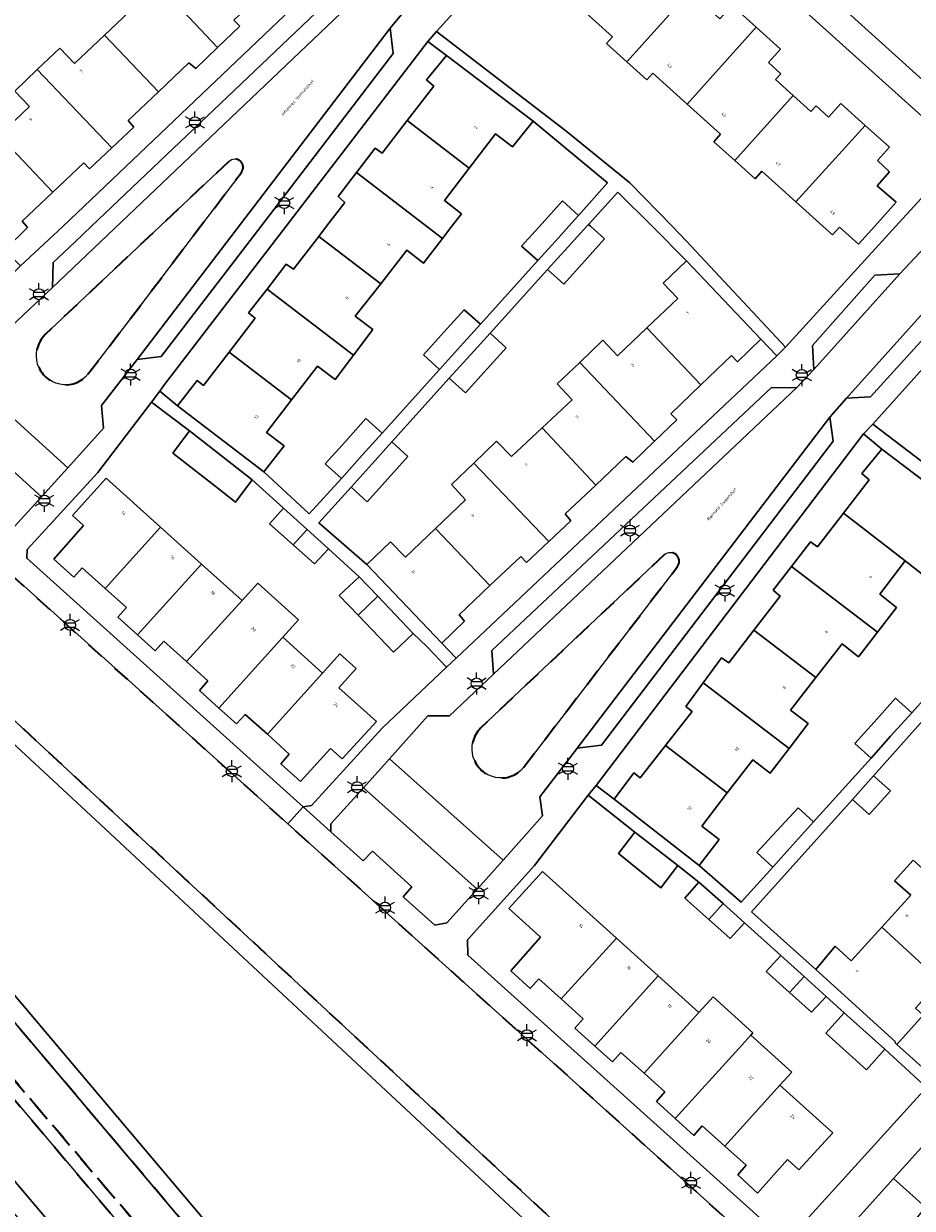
# Model space of a CAD drawing. Extents: x 105780 to 185197, y 477999 to 525027.
# Tile 235 of 256: x 108600 to 108702, y 479887 to 480023. Entities that reach past the tile are written whole.
import ezdxf
from ezdxf.enums import TextEntityAlignment as Align

# ---------------------------------------------------------------- set-up
doc = ezdxf.new("R2010")
doc.units = 0
doc.linetypes.add('XX-HIDDEN', pattern=[4, 2, -2])
for name, color, linetype, lineweight in [('B-GV-GR-HAAG_01-G', 252, 'GR-HAAG1', 13), ('B-GV-GR-MATERIAALGRENS-G', 252, 'XX-HIDDEN', 35), ('B-RO-IE-MEUBILAIR_WEGMEUBILAIR-S', 252, 'Continuous', 25), ('B-WE-GW-WATERGANG_SLOOT_INSTEEK-G', 252, 'Continuous', 30), ('B-XX-KG-KADASTRAAL_BEBOUWING-G', 252, 'Continuous', 20), ('B1-WE-OG-BEBOUWING-T18', 7, 'Continuous', 18), ('B1-WE-OG-TERREIN_ERF-GV', 252, 'Continuous', 18), ('B1-WE-OG-TOPOGRAFIE-T18', 10, 'Continuous', 18), ('B1-WE-VH-VERHARDING_ASFALT-GV', 252, 'Continuous', 18), ('B1-WE-VH-VERHARDING_BETONSTRAATSTEEN-GV', 252, 'Continuous', 18), ('B1-WE-VH-VERHARDING_TEGEL-GV', 252, 'Continuous', 18)]:
    doc.layers.add(name, color=color, linetype=linetype, lineweight=lineweight)
doc.styles.add('NLCS-ISO', font='NLCS-ISO.ttf')
doc.styles.add('NLCS-ISO-M200-T18', font='NLCS-ISO.ttf', dxfattribs={"height": 0.36})
doc.linetypes.add('GR-HAAG1', pattern='A,6,[176,NLCS.shx,S=0.125,R=0,X=0,Y=0],-2', length=8)

# ---------------------------------------------------------------- blocks, each defined once
blk = doc.blocks.new('B-SIE-WEG_LICHTMAST-SO')
at = {"ltscale": 0.1}
for p, q in [((-1.1, 0.63), (-2.19, 1.27)), ((0, 1.27), (0, 2.53)), ((1.1, 0.63), (2.19, 1.27)), ((-1.1, -0.63), (-2.19, -1.27)), ((0, -1.27), (0, -2.53)), ((1.1, -0.63), (2.19, -1.27))]:
    blk.add_line(p, q, dxfattribs=at)
at = {"flags": 128}
for points in [[(-1.16, 0.5), (1.16, 0.5)], [(-1.16, -0.5), (1.16, -0.5)]]:
    blk.add_lwpolyline(points, dxfattribs=at)
at = {"ltscale": 0.1}
blk.add_circle((0, 0), 1.27, dxfattribs=at)
at = {"style": 'NLCS-ISO'}
blk.add_attdef('TYPE', text='', height=1.8, dxfattribs=at).set_placement((0, 2.53), align=Align.BOTTOM_CENTER)

msp = doc.modelspace()

# ---------------------------------------------------------------- linework, layer by layer
at = {"layer": 'B-GV-GR-HAAG_01-G', "flags": 128}
for points in [[(108589.261, 479980.654), (108585.575, 479976.504), (108585.619, 479975.236), (108585.682, 479975.179), (108589.055, 479972.136), (108590.05, 479973.192), (108594.744, 479969.041), (108593.733, 479967.939), (108597.399, 479964.645), (108598.358, 479964.671), (108602.213, 479968.918)], [(108639.228, 479935.46), (108635.488, 479931.317), (108635.479, 479930.415), (108639.206, 479927.071), (108640.253, 479928.192), (108644.776, 479924.089), (108643.777, 479922.951), (108647.417, 479919.683), (108648.804, 479919.957), (108652.278, 479923.812)]]:
    msp.add_lwpolyline(points, close=True, dxfattribs=at)
at = {"layer": 'B-GV-GR-MATERIAALGRENS-G', "flags": 128}
for points in [[(108623.747, 480007.443), (108615.854, 480000), (108607.901, 479992.5), (108602.589, 479987.497)], [(108607.558, 479982.982), (108612.435, 479989.376), (108620.5, 480000), (108625.192, 480006.181)], [(108520.655, 480001.543), (108520.759, 480000), (108520.88, 479998.204), (108520.67, 479996.203), (108518.251, 479993.39), (108519.297, 479992.445), (108520.005, 479991.727), (108525.028, 479986.189), (108533.125, 479977.418), (108534.463, 479975.945), (108535.787, 479974.443), (108538.385, 479971.365), (108545.004, 479963.628), (108562.072, 479943.272), (108562.361, 479942.929), (108588.725, 479911.62), (108591.122, 479909.078), (108645.467, 479844.863), (108647.354, 479846.354), (108646.132, 479846.933), (108644.69, 479848.256), (108532.921, 479979.711), (108523.995, 479990.534)], [(108675.986, 479867.621), (108675.868, 479867.763), (108662.188, 479856.373), (108659.977, 479857.978), (108666.261, 479866.283), (108666.167, 479866.368), (108665.553, 479866.923), (108664.293, 479865.532), (108652.482, 479852.497), (108646.259, 479852.632), (108621.114, 479882.515), (108592.551, 479916.259), (108546.954, 479970.332), (108525.545, 479995.538), (108531.884, 480000.915), (108538.241, 479999.626), (108608.931, 479934.091), (108672.769, 479874.885), (108667.898, 479869.51), (108666.459, 479867.922), (108667.105, 479867.403), (108668.118, 479866.589), (108662.345, 479858.859), (108662.717, 479858.506), (108676.2, 479869.641), (108677.055, 479868.807), (108687.329, 479880.202), (108686.047, 479881.356), (108630.523, 479931.339), (108580.249, 479976.595), (108554.25, 480000), (108552.097, 480001.939)], [(108523.995, 479990.534), (108532.921, 479979.711), (108644.69, 479848.256), (108646.132, 479846.933), (108647.354, 479846.354), (108649.41, 479843.953), (108654.552, 479843.847), (108663.591, 479853.873), (108664.854, 479855.274), (108675.986, 479867.621)], [(108673.826, 479962.268), (108657.98, 479947.325), (108652.668, 479942.322)], [(108657.637, 479937.807), (108662.514, 479944.201), (108675.316, 479960.882)]]:
    msp.add_lwpolyline(points, dxfattribs=at)
for points in [[(108625.192, 480006.181, 0.9313035), (108623.747, 480007.443)], [(108602.589, 479987.497, 1.0402769), (108607.558, 479982.982)], [(108675.316, 479960.882, 0.890118), (108673.826, 479962.268)], [(108652.668, 479942.322, 1.0402769), (108657.637, 479937.807)]]:
    msp.add_lwpolyline(points, format="xyb", dxfattribs=at)
at = {"layer": 'B-WE-GW-WATERGANG_SLOOT_INSTEEK-G', "flags": 128}
for points in [[(108664.293, 479865.532), (108665.553, 479866.923), (108666.459, 479867.922), (108667.898, 479869.51), (108672.769, 479874.885), (108608.931, 479934.091), (108538.241, 479999.626), (108531.884, 480000.915), (108525.545, 479995.538), (108546.954, 479970.332), (108592.551, 479916.259), (108621.114, 479882.515), (108646.259, 479852.632), (108652.482, 479852.497)], [(108537.257, 479997.785), (108608.407, 479931.797), (108655.971, 479887.482), (108669.851, 479874.642), (108666.428, 479870.865), (108662.802, 479866.864), (108651.613, 479854.516), (108647.207, 479854.612), (108622.642, 479883.805), (108594.079, 479917.549), (108570.912, 479945.076), (108548.482, 479971.623), (108528.365, 479995.307), (108532.438, 479998.762)], [(108537.257, 479997.785), (108532.438, 479998.762), (108528.365, 479995.307), (108548.482, 479971.623), (108570.912, 479945.076), (108594.079, 479917.549), (108622.642, 479883.805), (108647.207, 479854.612), (108651.613, 479854.516), (108662.802, 479866.864), (108666.428, 479870.865), (108669.851, 479874.642), (108655.971, 479887.482), (108608.407, 479931.797)]]:
    msp.add_lwpolyline(points, close=True, dxfattribs=at)
at = {"layer": 'B-XX-KG-KADASTRAAL_BEBOUWING-G', "flags": 128}
for points in [[(108671.893, 480034.097), (108663.943, 480025.273), (108667.854, 480021.75), (108667.16, 480020.981), (108669.491, 480018.881), (108676.134, 480026.254), (108674.083, 480028.102), (108674.711, 480028.727), (108673.328, 480030.033), (108674.68, 480031.582)], [(108621.701, 480033.569), (108618.218, 480030.272), (108616.479, 480032.033), (108613.926, 480029.579), (108622.452, 480020.518), (108625.014, 480022.968), (108624.342, 480023.669), (108627.902, 480027.088)], [(108613.926, 480029.579), (108611.33, 480027.084), (108613.008, 480025.327), (108609.474, 480021.964), (108615.656, 480015.444), (108619.17, 480018.755), (108619.943, 480018.119), (108622.452, 480020.518)], [(108684.38, 480022.854), (108681.612, 480025.344), (108680.193, 480023.808), (108678.752, 480025.107), (108678.149, 480024.439), (108676.134, 480026.254), (108669.491, 480018.881), (108671.806, 480016.796), (108672.504, 480017.57), (108676.431, 480014.032)], [(108609.474, 480021.964), (108606.025, 480018.682), (108604.337, 480020.461), (108601.724, 480017.984), (108610.297, 480008.984), (108612.844, 480011.383), (108612.169, 480012.158), (108615.656, 480015.444)], [(108684.38, 480022.854), (108676.431, 480014.032), (108680.28, 480010.564), (108679.507, 480009.706), (108681.899, 480007.551), (108688.616, 480015.005), (108686.586, 480016.834), (108687.196, 480017.496), (108685.787, 480018.793), (108687.171, 480020.344)], [(108648.761, 480019.621), (108646.476, 480016.807), (108647.304, 480016.09), (108644.261, 480012.125), (108651.389, 480006.678), (108654.385, 480010.604), (108656.368, 480009.121), (108658.721, 480012.062)], [(108601.724, 480017.984), (108599.135, 480015.53), (108600.828, 480013.738), (108597.303, 480010.406), (108603.514, 480003.906), (108607.076, 480007.271), (108607.744, 480006.58), (108610.297, 480008.984)], [(108696.911, 480011.568), (108694.102, 480014.1), (108692.696, 480012.54), (108691.255, 480013.839), (108690.652, 480013.171), (108688.616, 480015.005), (108681.899, 480007.551), (108684.236, 480005.445), (108685.015, 480006.309), (108688.923, 480002.795)], [(108651.389, 480006.678), (108644.261, 480012.125), (108641.386, 480008.379), (108640.586, 480008.974), (108638.425, 480006.166), (108648.29, 479998.588), (108649.375, 480000), (108650.478, 480001.436), (108648.552, 480002.961)], [(108696.911, 480011.568), (108688.923, 480002.795), (108692.032, 480000), (108693.142, 479999.002), (108693.932, 479999.884), (108696.128, 479997.927), (108697.987, 480000), (108700.445, 480002.741), (108698.27, 480004.647), (108699.697, 480006.234), (108698.293, 480007.544), (108699.674, 480009.076)], [(108597.303, 480010.406), (108593.803, 480007.097), (108592.135, 480008.893), (108589.441, 480006.28), (108595.413, 480000), (108597.986, 479997.294), (108600.622, 479999.85), (108600.49, 480000), (108599.984, 480000.573), (108603.514, 480003.906)], [(108638.425, 480006.166), (108636.302, 480003.408), (108637.082, 480002.735), (108634.981, 480000), (108634.081, 479998.829), (108641.209, 479993.392), (108644.211, 479997.244), (108646.112, 479995.754), (108648.29, 479998.588)], [(108661.625, 479998.653), (108662.84, 480000), (108663.957, 480001.239), (108662.105, 480002.914), (108659.76, 480000.315), (108657.407, 479997.708), (108659.268, 479996.038)], [(108666.939, 479998.54), (108665.316, 480000), (108665.081, 480000.211), (108664.89, 480000), (108662.755, 479997.645), (108660.386, 479995.032), (108662.238, 479993.353), (108664.621, 479995.982)], [(108641.209, 479993.392), (108634.081, 479998.829), (108631.172, 479995.043), (108630.358, 479995.621), (108628.139, 479992.764), (108638.064, 479985.168), (108640.297, 479988.11), (108638.287, 479989.642)], [(108676.374, 479996.027), (108673.692, 479993.451), (108675.353, 479991.703), (108671.811, 479988.33), (108678.012, 479981.754), (108681.539, 479985.141), (108682.214, 479984.431), (108684.899, 479987.007)], [(108628.139, 479992.764), (108626.018, 479990.033), (108626.792, 479989.432), (108623.798, 479985.531), (108630.944, 479980.03), (108633.945, 479983.921), (108635.955, 479982.389), (108638.064, 479985.168)], [(108650.379, 479986.198), (108652.662, 479988.726), (108650.807, 479990.402), (108648.515, 479987.864), (108646.115, 479985.207), (108647.97, 479983.531)], [(108653.428, 479983.596), (108655.636, 479986.04), (108653.783, 479987.718), (108651.514, 479985.208), (108649.088, 479982.523), (108650.943, 479980.847)], [(108671.811, 479988.33), (108668.407, 479985.089), (108666.723, 479986.902), (108664.078, 479984.353), (108672.686, 479975.303), (108675.241, 479977.746), (108674.569, 479978.447), (108678.012, 479981.754)], [(108630.944, 479980.03), (108623.798, 479985.531), (108620.853, 479981.695), (108620.091, 479982.265), (108617.86, 479979.371), (108627.774, 479971.762), (108630.091, 479974.75), (108628.073, 479976.306)], [(108664.078, 479984.353), (108661.503, 479981.873), (108663.222, 479980.066), (108659.747, 479976.823), (108665.918, 479970.254), (108669.397, 479973.533), (108670.17, 479972.897), (108672.686, 479975.303)], [(108639.079, 479973.685), (108641.368, 479976.227), (108639.508, 479977.898), (108637.143, 479975.271), (108634.824, 479972.696), (108636.684, 479971.025)], [(108659.747, 479976.823), (108656.24, 479973.549), (108654.525, 479975.291), (108651.914, 479972.79), (108660.542, 479963.779), (108663.071, 479966.161), (108662.396, 479966.936), (108665.918, 479970.254)], [(108619.222, 479976.489), (108617.318, 479973.925), (108622.132, 479970.156), (108624.51, 479968.294), (108626.414, 479970.858), (108624.138, 479972.64)], [(108642.041, 479970.986), (108644.342, 479973.531), (108642.491, 479975.212), (108640.221, 479972.701), (108637.794, 479970.017), (108639.647, 479968.339)], [(108698.792, 479974.391), (108696.507, 479971.577), (108697.335, 479970.86), (108694.384, 479967.014), (108701.488, 479961.537), (108703.456, 479960.035), (108706.399, 479963.891), (108708.752, 479966.832)], [(108651.914, 479972.79), (108649.338, 479970.323), (108650.965, 479968.574), (108647.501, 479965.256), (108653.757, 479958.7), (108657.303, 479962.049), (108657.971, 479961.358), (108660.542, 479963.779)], [(108615.903, 479965.408), (108609.647, 479971.035), (108605.774, 479966.763), (108607.055, 479965.603), (108603.643, 479961.744), (108605.922, 479959.659), (108606.894, 479960.749), (108609.54, 479958.378)], [(108630.035, 479967.62), (108628.433, 479965.81), (108631.134, 479963.394), (108632.753, 479965.167)], [(108701.488, 479961.537), (108694.384, 479967.014), (108691.417, 479963.149), (108690.617, 479963.744), (108688.416, 479960.884), (108698.318, 479953.355), (108700.509, 479956.206), (108698.583, 479957.731)], [(108620.609, 479961.176), (108615.903, 479965.408), (108609.54, 479958.378), (108611.968, 479956.203), (108610.999, 479955.073), (108613.236, 479953.05)], [(108632.753, 479965.167), (108631.134, 479963.394), (108633.583, 479961.204), (108635.222, 479962.938)], [(108647.501, 479965.256), (108644.058, 479961.959), (108642.34, 479963.715), (108639.593, 479961.138), (108648.221, 479952.08), (108650.849, 479954.628), (108650.211, 479955.351), (108653.757, 479958.7)], [(108625.275, 479956.979), (108620.609, 479961.176), (108613.236, 479953.05), (108615.265, 479951.215), (108616.275, 479952.304), (108618.872, 479949.967)], [(108688.416, 479960.884), (108686.333, 479958.178), (108687.113, 479957.505), (108684.101, 479953.584), (108691.213, 479948.128), (108694.242, 479952.014), (108696.143, 479950.524), (108698.318, 479953.355)], [(108629.943, 479952.779), (108631.753, 479954.791), (108627.084, 479958.99), (108625.275, 479956.979), (108618.872, 479949.967), (108621.327, 479947.758), (108620.372, 479946.663), (108622.618, 479944.631)], [(108638.733, 479959.725), (108636.446, 479957.583), (108638.631, 479955.294), (108640.86, 479957.491)], [(108640.86, 479957.491), (108638.631, 479955.294), (108642.685, 479951.048), (108644.952, 479953.192)], [(108691.213, 479948.128), (108684.101, 479953.584), (108681.203, 479949.813), (108680.389, 479950.391), (108678.279, 479947.525), (108688.142, 479940), (108690.328, 479942.88), (108688.318, 479944.412)], [(108634.521, 479948.662), (108629.943, 479952.779), (108622.618, 479944.631), (108624.627, 479942.814), (108625.639, 479943.913), (108628.186, 479941.617)], [(108636.401, 479946.971), (108638.4, 479949.193), (108636.52, 479950.884), (108634.521, 479948.662), (108628.186, 479941.617), (108630.701, 479939.349), (108629.713, 479938.243), (108631.977, 479936.2), (108635.442, 479939.994), (108636.766, 479938.819), (108640.705, 479943.1)], [(108678.279, 479947.525), (108676.273, 479944.801), (108676.989, 479944.242), (108673.942, 479940.328), (108681.04, 479934.884), (108683.976, 479938.691), (108685.986, 479937.159), (108688.142, 479940)], [(108702.24, 479944.094), (108700.392, 479945.766), (108697.913, 479943.011), (108695.711, 479940.564), (108697.572, 479938.895), (108699.816, 479941.395)], [(108681.04, 479934.884), (108673.942, 479940.328), (108671.042, 479936.604), (108670.296, 479937.192), (108668.052, 479934.18), (108677.822, 479926.553), (108680.122, 479929.52), (108678.104, 479931.076)], [(108697.86, 479936.866), (108695.423, 479934.148), (108697.359, 479932.412), (108699.796, 479935.13)], [(108690.967, 479931.579), (108689.205, 479933.161), (108686.746, 479930.527), (108684.427, 479928.044), (108686.286, 479926.373), (108688.554, 479928.896)], [(108670.422, 479930.394), (108668.534, 479927.943), (108673.396, 479923.976), (108675.358, 479926.539)], [(108702.426, 479927.173), (108700.276, 479924.802), (108702.128, 479923.123), (108698.806, 479919.459), (108705.503, 479913.286), (108708.276, 479916.356), (108709.174, 479915.545), (108711.939, 479918.607)], [(108662.138, 479923.748), (108659.798, 479925.875), (108655.93, 479921.619), (108658.27, 479919.492), (108659.579, 479918.297), (108656.155, 479914.444), (108658.404, 479912.419), (108659.371, 479913.517), (108661.938, 479911.218), (108668.312, 479918.195)], [(108677.773, 479924.643), (108676.161, 479922.809), (108678.914, 479920.348), (108680.551, 479922.172)], [(108680.551, 479922.172), (108678.914, 479920.348), (108681.365, 479918.157), (108683.027, 479919.97)], [(108673.107, 479913.882), (108668.312, 479918.195), (108661.938, 479911.218), (108664.494, 479908.928), (108663.514, 479907.871), (108665.831, 479905.78)], [(108705.503, 479913.286), (108698.806, 479919.459), (108695.297, 479915.588), (108693.445, 479917.267), (108691.213, 479914.591), (108700.385, 479906.29), (108700.311, 479906.208), (108700.548, 479905.994), (108703.577, 479909.348), (108702.679, 479910.159)], [(108687.213, 479916.206), (108685.517, 479914.355), (108688.206, 479911.949), (108689.879, 479913.789)], [(108677.792, 479909.668), (108673.107, 479913.882), (108665.831, 479905.78), (108667.834, 479903.972), (108668.802, 479905.058), (108671.485, 479902.672)], [(108689.879, 479913.789), (108688.206, 479911.949), (108690.707, 479909.711), (108692.394, 479911.51)], [(108682.382, 479905.54), (108683.741, 479907.051), (108683.999, 479907.34), (108679.417, 479911.471), (108677.792, 479909.668), (108671.485, 479902.672), (108673.864, 479900.556), (108672.918, 479899.435), (108675.053, 479897.474)], [(108694.471, 479909.628), (108692.384, 479907.29), (108697.029, 479903.079), (108699.166, 479905.449)], [(108687.086, 479901.309), (108688.445, 479902.82), (108683.741, 479907.051), (108682.382, 479905.54), (108675.053, 479897.474), (108677.184, 479895.516), (108678.175, 479896.632), (108680.753, 479894.311)], [(108687.086, 479901.309), (108680.753, 479894.311), (108683.2, 479892.107), (108682.244, 479891.019), (108684.518, 479888.909), (108687.953, 479892.78), (108689.267, 479891.567), (108693.171, 479895.836)]]:
    msp.add_lwpolyline(points, close=True, dxfattribs=at)
at = {"layer": 'B1-WE-OG-TERREIN_ERF-GV', "flags": 128}
for points in [[(108668.823, 480043.781), (108666.982, 480043.705), (108665.085, 480041.615), (108647.612, 480022.358), (108662.502, 480010.956), (108669.829, 480004.971), (108674.689, 480000), (108676.357, 479998.294), (108687.741, 479986.115), (108700.423, 480000), (108705.428, 480005.479), (108706.26, 480006.39), (108707.2, 480007.327), (108707.18, 480009.232)], [(108636.542, 480030.351), (108634.732, 480032.261), (108631.987, 480029.653), (108631.312, 480030.363), (108627.902, 480027.088), (108624.342, 480023.669), (108625.014, 480022.968), (108622.452, 480020.518), (108619.943, 480018.119), (108619.17, 480018.755), (108615.656, 480015.444), (108612.169, 480012.158), (108612.844, 480011.383), (108610.297, 480008.984), (108607.744, 480006.58), (108607.076, 480007.271), (108603.514, 480003.906), (108599.984, 480000.573), (108600.49, 480000), (108600.622, 479999.85), (108597.986, 479997.294), (108599.817, 479995.427), (108603.564, 479998.919), (108604.698, 480000)], [(108634.081, 479998.829), (108634.981, 480000), (108637.082, 480002.735), (108636.302, 480003.408), (108638.425, 480006.166), (108640.586, 480008.974), (108641.386, 480008.379), (108644.261, 480012.125), (108647.304, 480016.09), (108646.476, 480016.807), (108648.761, 480019.621), (108646.619, 480021.231), (108630.326, 480000), (108616.367, 479981.81), (108615.826, 479981.045), (108617.86, 479979.371), (108620.091, 479982.265), (108620.853, 479981.695), (108623.798, 479985.531), (108626.792, 479989.432), (108626.018, 479990.033), (108628.139, 479992.764), (108630.358, 479995.621), (108631.172, 479995.043)], [(108657.407, 479997.708), (108659.76, 480000.315), (108662.105, 480002.914), (108663.957, 480001.239), (108667.285, 480004.979), (108658.721, 480012.062), (108656.368, 480009.121), (108654.385, 480010.604), (108651.389, 480006.678), (108648.552, 480002.961), (108650.478, 480001.436), (108649.375, 480000), (108648.29, 479998.588), (108646.112, 479995.754), (108644.211, 479997.244), (108641.209, 479993.392), (108638.287, 479989.642), (108640.297, 479988.11), (108638.064, 479985.168), (108635.955, 479982.389), (108633.945, 479983.921), (108630.944, 479980.03), (108628.073, 479976.306), (108630.091, 479974.75), (108627.774, 479971.762), (108632.981, 479966.935), (108636.684, 479971.025), (108634.824, 479972.696), (108637.143, 479975.271), (108639.508, 479977.898), (108641.368, 479976.227), (108647.97, 479983.531), (108646.115, 479985.207), (108648.515, 479987.864), (108650.807, 479990.402), (108652.662, 479988.726), (108659.268, 479996.038)], [(108666.723, 479986.902), (108668.407, 479985.089), (108671.811, 479988.33), (108675.353, 479991.703), (108673.692, 479993.451), (108676.374, 479996.027), (108672.391, 480000), (108668.461, 480003.92), (108665.081, 480000.211), (108665.316, 480000), (108666.939, 479998.54), (108664.621, 479995.982), (108662.238, 479993.353), (108660.386, 479995.032), (108653.783, 479987.718), (108655.636, 479986.04), (108653.428, 479983.596), (108650.943, 479980.847), (108649.088, 479982.523), (108642.491, 479975.212), (108644.342, 479973.531), (108642.041, 479970.986), (108639.647, 479968.339), (108637.794, 479970.017), (108634.092, 479965.924), (108639.593, 479961.138), (108642.34, 479963.715), (108644.058, 479961.959), (108647.501, 479965.256), (108650.965, 479968.574), (108649.338, 479970.323), (108651.914, 479972.79), (108654.525, 479975.291), (108656.24, 479973.549), (108659.747, 479976.823), (108663.222, 479980.066), (108661.503, 479981.873), (108664.078, 479984.353)], [(108752.005, 479968.834), (108718.713, 479998.736), (108717.074, 479998.713), (108716.116, 479997.657), (108715.363, 479996.819), (108697.788, 479977.259), (108710.795, 479967.348), (108714.361, 479964.134), (108731.21, 479948.976), (108733.365, 479951.327), (108738.043, 479947.107), (108735.872, 479944.71), (108739.873, 479941.02), (108751.33, 479953.773), (108751.522, 479958.067)], [(108686.73, 479985.091), (108684.899, 479987.007), (108682.214, 479984.431), (108681.539, 479985.141), (108678.012, 479981.754), (108674.569, 479978.447), (108675.241, 479977.746), (108672.686, 479975.303), (108670.17, 479972.897), (108669.397, 479973.533), (108665.918, 479970.254), (108662.396, 479966.936), (108663.071, 479966.161), (108660.542, 479963.779), (108657.971, 479961.358), (108657.303, 479962.049), (108653.757, 479958.7), (108650.211, 479955.351), (108650.849, 479954.628), (108648.221, 479952.08), (108649.881, 479950.385)], [(108628.433, 479965.81), (108630.035, 479967.62), (108626.414, 479970.858), (108624.51, 479968.294), (108622.132, 479970.156), (108617.318, 479973.925), (108619.222, 479976.489), (108614.861, 479979.777), (108608.677, 479971.695), (108600.556, 479962.871), (108600.518, 479961.85), (108632.289, 479933.303), (108633.27, 479933.452), (108641.366, 479942.33), (108648.756, 479949.334), (108646.511, 479951.703), (108644.952, 479953.192), (108642.685, 479951.048), (108638.631, 479955.294), (108636.446, 479957.583), (108638.733, 479959.725), (108635.222, 479962.938), (108633.583, 479961.204), (108631.134, 479963.394)], [(108687.113, 479957.505), (108686.333, 479958.178), (108688.416, 479960.884), (108690.617, 479963.744), (108691.417, 479963.149), (108694.384, 479967.014), (108697.335, 479970.86), (108696.507, 479971.577), (108698.792, 479974.391), (108696.715, 479976.149), (108665.981, 479935.722), (108668.052, 479934.18), (108670.296, 479937.192), (108671.042, 479936.604), (108673.942, 479940.328), (108676.989, 479944.242), (108676.273, 479944.801), (108678.279, 479947.525), (108680.389, 479950.391), (108681.203, 479949.813), (108684.101, 479953.584)], [(108625.275, 479956.979), (108627.084, 479958.99), (108631.753, 479954.791), (108629.943, 479952.779), (108634.521, 479948.662), (108636.52, 479950.884), (108638.4, 479949.193), (108636.401, 479946.971), (108640.705, 479943.1), (108636.766, 479938.819), (108635.442, 479939.994), (108631.977, 479936.2), (108629.713, 479938.243), (108630.701, 479939.349), (108628.186, 479941.617), (108625.639, 479943.913), (108624.627, 479942.814), (108622.618, 479944.631), (108620.372, 479946.663), (108621.327, 479947.758), (108618.872, 479949.967), (108616.275, 479952.304), (108615.265, 479951.215), (108613.236, 479953.05), (108610.999, 479955.073), (108611.968, 479956.203), (108609.54, 479958.378), (108606.894, 479960.749), (108605.922, 479959.659), (108603.643, 479961.744), (108607.055, 479965.603), (108605.774, 479966.763), (108609.647, 479971.035), (108615.903, 479965.408), (108620.609, 479961.176)], [(108738.912, 479939.95), (108734.736, 479943.851), (108731.708, 479940.497), (108730.81, 479941.308), (108728.036, 479938.236), (108725.213, 479935.111), (108726.111, 479934.3), (108723.219, 479931.098), (108720.441, 479928.021), (108719.543, 479928.832), (108716.764, 479925.755), (108713.946, 479922.635), (108714.844, 479921.824), (108711.939, 479918.607), (108709.174, 479915.545), (108708.276, 479916.356), (108705.503, 479913.286), (108702.679, 479910.159), (108703.577, 479909.348), (108700.548, 479905.994), (108704.885, 479902.074)], [(108703.95, 479901.033), (108699.166, 479905.449), (108697.029, 479903.079), (108692.384, 479907.29), (108694.471, 479909.628), (108692.394, 479911.51), (108690.707, 479909.711), (108688.206, 479911.949), (108685.517, 479914.355), (108687.213, 479916.206), (108683.027, 479919.97), (108681.365, 479918.157), (108678.914, 479920.348), (108676.161, 479922.809), (108677.773, 479924.643), (108675.358, 479926.539), (108673.396, 479923.976), (108668.534, 479927.943), (108670.422, 479930.394), (108665.046, 479934.618), (108658.887, 479926.537), (108651.169, 479918.018), (108651.223, 479916.245), (108687.849, 479883.319)], [(108687.086, 479901.309), (108693.171, 479895.836), (108689.267, 479891.567), (108687.953, 479892.78), (108684.518, 479888.909), (108682.244, 479891.019), (108683.2, 479892.107), (108680.753, 479894.311), (108678.175, 479896.632), (108677.184, 479895.516), (108675.053, 479897.474), (108672.918, 479899.435), (108673.864, 479900.556), (108671.485, 479902.672), (108668.802, 479905.058), (108667.834, 479903.972), (108665.831, 479905.78), (108663.514, 479907.871), (108664.494, 479908.928), (108661.938, 479911.218), (108659.371, 479913.517), (108658.404, 479912.419), (108656.155, 479914.444), (108659.579, 479918.297), (108658.27, 479919.492), (108655.93, 479921.619), (108659.798, 479925.875), (108662.138, 479923.748), (108668.312, 479918.195), (108673.107, 479913.882), (108677.792, 479909.668), (108679.417, 479911.471), (108683.999, 479907.34), (108683.741, 479907.051), (108688.445, 479902.82)]]:
    msp.add_lwpolyline(points, close=True, dxfattribs=at)
for points in [[(108599.553, 480027.139), (108592.948, 480019.821), (108594.809, 480018.158), (108592.423, 480015.512), (108590.113, 480012.952), (108588.259, 480014.629), (108584.641, 480010.587), (108589.441, 480006.28), (108592.135, 480008.893), (108593.803, 480007.097), (108597.303, 480010.406), (108600.828, 480013.738), (108599.135, 480015.53), (108601.724, 480017.984), (108604.337, 480020.461), (108606.025, 480018.682), (108609.474, 480021.964), (108613.008, 480025.327)], [(108681.612, 480025.344), (108684.38, 480022.854), (108687.171, 480020.344), (108685.787, 480018.793), (108687.196, 480017.496), (108686.586, 480016.834), (108688.616, 480015.005), (108690.652, 480013.171), (108691.255, 480013.839), (108692.696, 480012.54), (108694.102, 480014.1), (108696.911, 480011.568), (108699.674, 480009.076), (108698.293, 480007.544), (108699.697, 480006.234), (108698.27, 480004.647), (108700.445, 480002.741), (108697.987, 480000), (108696.128, 479997.927), (108693.932, 479999.884), (108693.142, 479999.002), (108692.032, 480000), (108688.923, 480002.795), (108685.015, 480006.309), (108684.236, 480005.445), (108681.899, 480007.551), (108679.507, 480009.706), (108680.28, 480010.564), (108676.431, 480014.032), (108672.504, 480017.57), (108671.806, 480016.796), (108669.491, 480018.881), (108667.16, 480020.981), (108667.854, 480021.75), (108663.943, 480025.273)], [(108703.456, 479960.035), (108701.488, 479961.537), (108698.583, 479957.731), (108700.509, 479956.206), (108698.318, 479953.355), (108696.143, 479950.524), (108694.242, 479952.014), (108691.213, 479948.128), (108688.318, 479944.412), (108690.328, 479942.88), (108688.142, 479940), (108685.986, 479937.159), (108683.976, 479938.691), (108681.04, 479934.884), (108678.104, 479931.076), (108680.122, 479929.52), (108677.822, 479926.553), (108682.656, 479922.326), (108686.286, 479926.373), (108684.427, 479928.044), (108686.746, 479930.527), (108689.205, 479933.161), (108690.967, 479931.579), (108697.572, 479938.895), (108695.711, 479940.564), (108697.913, 479943.011), (108700.392, 479945.766), (108702.24, 479944.094), (108708.84, 479951.422)], [(108704.804, 479944.608), (108697.86, 479936.866), (108699.796, 479935.13), (108697.359, 479932.412), (108695.423, 479934.148), (108683.819, 479921.21), (108691.213, 479914.591), (108693.445, 479917.267), (108695.297, 479915.588), (108698.806, 479919.459), (108702.128, 479923.123), (108700.276, 479924.802), (108702.426, 479927.173)]]:
    msp.add_lwpolyline(points, dxfattribs=at)
at = {"layer": 'B1-WE-VH-VERHARDING_ASFALT-GV', "flags": 128}
msp.add_lwpolyline([(108591.122, 479909.078), (108588.725, 479911.62), (108562.361, 479942.929), (108557.669, 479939.014), (108572.546, 479921.627), (108574.919, 479918.807), (108580.295, 479912.418), (108587.057, 479904.541), (108654.844, 479824.412), (108659.518, 479828.124), (108659.335, 479828.341), (108648.299, 479841.517), (108645.467, 479844.863)], close=True, dxfattribs=at)
at = {"layer": 'B1-WE-VH-VERHARDING_BETONSTRAATSTEEN-GV', "flags": 128}
for points in [[(108642.283, 480022.735), (108644.175, 480024.99), (108654.009, 480035.893), (108661.885, 480044.6), (108658.226, 480048.013), (108650.038, 480039.03), (108640.159, 480028.019), (108638.176, 480025.962), (108603.473, 479992.972), (108598.772, 479988.514), (108596.273, 479988.478), (108592.264, 479984.004), (108605.231, 479972.252), (108609.352, 479976.803), (108609.122, 479979.407), (108613.193, 479984.694)], [(108679.083, 480046.276), (108675.323, 480042.242), (108705.49, 480015.025), (108709.146, 480019.123)], [(108638.176, 480025.962), (108635.323, 480026.047), (108607.977, 480000), (108606.04, 479998.156), (108603.572, 479995.808), (108603.473, 479992.972)], [(108642.283, 480022.735), (108613.193, 479984.694), (108615.983, 479985.014), (108627.452, 480000), (108642.643, 480019.851)], [(108692.838, 479978.046), (108694.733, 479980.244), (108704.615, 479991.212), (108712.355, 479999.445), (108711.718, 480000), (108708.566, 480002.745), (108705.998, 480000), (108700.859, 479994.506), (108690.977, 479983.545), (108689.01, 479981.431), (108654.168, 479948.522), (108649.125, 479943.741), (108646.618, 479943.751), (108642.222, 479938.819), (108655.273, 479927.168), (108659.795, 479932.235), (108659.482, 479934.442), (108663.701, 479939.908), (108663.8, 479940.037)], [(108700.859, 479994.506), (108698.021, 479994.382), (108690.844, 479986.296), (108690.977, 479983.545)], [(108704.615, 479991.212), (108694.733, 479980.244), (108697.505, 479980.376), (108704.768, 479988.397)], [(108592.264, 479984.004), (108589.261, 479980.654), (108602.213, 479968.918), (108605.231, 479972.252)], [(108689.01, 479981.431), (108686.138, 479981.473), (108653.971, 479951.247), (108654.168, 479948.522)], [(108692.838, 479978.046), (108663.8, 479940.037), (108666.584, 479940.363), (108693.204, 479975.294)], [(108642.222, 479938.819), (108639.228, 479935.46), (108652.278, 479923.812), (108655.273, 479927.168)], [(108703.314, 479879.569), (108702.635, 479880.74), (108702.355, 479881.793), (108702.205, 479883.623), (108702.577, 479885.373), (108702.883, 479886.082), (108703.834, 479887.299), (108700.153, 479890.579), (108688.154, 479877.264), (108691.8, 479874.096), (108691.949, 479874.257), (108692.575, 479874.92), (108693.981, 479875.628), (108695.14, 479875.961), (108696.681, 479876.221), (108697.153, 479876.119), (108698.351, 479875.859), (108700.122, 479875.111), (108701.371, 479874.138), (108704.855, 479878.014), (108704.035, 479878.777)]]:
    msp.add_lwpolyline(points, close=True, dxfattribs=at)
for points in [[(108602.589, 479987.497), (108607.901, 479992.5), (108615.854, 480000), (108623.747, 480007.443)], [(108625.192, 480006.181), (108620.5, 480000), (108612.435, 479989.376), (108607.558, 479982.982)], [(108652.668, 479942.322), (108657.98, 479947.325), (108673.826, 479962.268)], [(108675.316, 479960.882), (108662.514, 479944.201), (108657.637, 479937.807)], [(108710.799, 479902.39), (108700.153, 479890.579), (108703.834, 479887.299)]]:
    msp.add_lwpolyline(points, dxfattribs=at)
at = {"layer": 'B1-WE-VH-VERHARDING_BETONSTRAATSTEEN-GV'}
for points in [[(108623.747, 480007.443, -0.9313035), (108625.192, 480006.181)], [(108607.558, 479982.982, -1.0402769), (108602.589, 479987.497)], [(108673.826, 479962.268, -0.890118), (108675.316, 479960.882)], [(108657.637, 479937.807, -1.0402769), (108652.668, 479942.322)]]:
    msp.add_lwpolyline(points, format="xyb", dxfattribs=at)
at = {"layer": 'B1-WE-VH-VERHARDING_TEGEL-GV', "flags": 128}
for points in [[(108705.49, 480015.025), (108675.323, 480042.242), (108670.742, 480046.375), (108669.927, 480046.856), (108669.047, 480047.202), (108668.127, 480047.419), (108667.35, 480047.479), (108666.573, 480047.41), (108665.814, 480047.235), (108665.079, 480046.979), (108664.421, 480046.659), (108663.808, 480046.259), (108663.248, 480045.788), (108661.885, 480044.6), (108665.085, 480041.615), (108666.982, 480043.705), (108668.823, 480043.781), (108707.18, 480009.232)], [(108580.249, 479976.595), (108630.523, 479931.339), (108632.289, 479933.303), (108600.518, 479961.85), (108600.556, 479962.871), (108608.677, 479971.695), (108614.861, 479979.777), (108615.826, 479981.045), (108616.367, 479981.81), (108630.326, 480000), (108646.619, 480021.231), (108647.612, 480022.358), (108665.085, 480041.615)], [(108636.542, 480030.351), (108604.698, 480000), (108603.564, 479998.919), (108599.817, 479995.427), (108598.674, 479994.345), (108591.328, 479987.302), (108583.351, 479978.378), (108582.014, 479978.437), (108585.619, 479975.236), (108585.575, 479976.504), (108589.261, 479980.654), (108592.264, 479984.004), (108596.273, 479988.478), (108598.772, 479988.514), (108603.473, 479992.972), (108603.572, 479995.808), (108606.04, 479998.156), (108607.977, 480000), (108635.323, 480026.047)], [(108644.175, 480024.99), (108642.283, 480022.735), (108642.643, 480019.851), (108627.452, 480000), (108615.983, 479985.014), (108613.193, 479984.694), (108609.122, 479979.407), (108609.352, 479976.803), (108605.231, 479972.252), (108602.213, 479968.918), (108598.358, 479964.671)], [(108705.428, 480005.479), (108700.423, 480000), (108687.741, 479986.115), (108686.73, 479985.091), (108649.881, 479950.385), (108648.756, 479949.334), (108641.366, 479942.33), (108633.27, 479933.452), (108632.289, 479933.303), (108635.479, 479930.415), (108635.488, 479931.317), (108639.228, 479935.46), (108642.222, 479938.819), (108646.618, 479943.751), (108649.125, 479943.741), (108654.168, 479948.522), (108653.971, 479951.247), (108686.138, 479981.473), (108689.01, 479981.431), (108690.977, 479983.545), (108690.844, 479986.296), (108698.021, 479994.382), (108700.859, 479994.506), (108705.998, 480000)], [(108687.849, 479883.319), (108651.223, 479916.245), (108651.169, 479918.018), (108658.887, 479926.537), (108665.046, 479934.618), (108665.981, 479935.722), (108696.715, 479976.149), (108697.788, 479977.259), (108715.363, 479996.819)], [(108704.768, 479988.397), (108697.505, 479980.376), (108694.733, 479980.244), (108692.838, 479978.046), (108693.204, 479975.294), (108666.584, 479940.363), (108663.8, 479940.037), (108663.701, 479939.908), (108659.482, 479934.442), (108659.795, 479932.235), (108655.273, 479927.168), (108652.278, 479923.812), (108648.804, 479919.957), (108647.417, 479919.683), (108643.777, 479922.951), (108644.776, 479924.089), (108640.253, 479928.192), (108639.206, 479927.071), (108635.479, 479930.415), (108632.289, 479933.303), (108630.523, 479931.339), (108686.047, 479881.356)], [(108710.795, 479967.348), (108697.788, 479977.259), (108696.715, 479976.149), (108698.792, 479974.391), (108708.752, 479966.832)], [(108708.84, 479951.422), (108702.24, 479944.094), (108699.816, 479941.395), (108697.572, 479938.895), (108690.967, 479931.579), (108688.554, 479928.896), (108686.286, 479926.373), (108682.656, 479922.326), (108677.822, 479926.553), (108668.052, 479934.18), (108665.981, 479935.722), (108665.046, 479934.618), (108670.422, 479930.394), (108675.358, 479926.539), (108677.773, 479924.643), (108680.551, 479922.172), (108683.027, 479919.97), (108687.213, 479916.206), (108689.879, 479913.789), (108692.394, 479911.51), (108694.471, 479909.628), (108699.166, 479905.449), (108703.95, 479901.033)], [(108704.885, 479902.074), (108700.548, 479905.994), (108700.311, 479906.208), (108700.385, 479906.29), (108691.213, 479914.591), (108683.819, 479921.21), (108695.423, 479934.148), (108697.86, 479936.866), (108704.804, 479944.608)], [(108655.829, 479841.4), (108656.724, 479842.392), (108688.154, 479877.264), (108700.153, 479890.579), (108710.799, 479902.39)], [(108703.95, 479901.033), (108687.849, 479883.319), (108686.047, 479881.356), (108687.329, 479880.202), (108677.055, 479868.807), (108675.986, 479867.621), (108664.854, 479855.274), (108663.591, 479853.873), (108654.552, 479843.847), (108649.41, 479843.953), (108647.354, 479846.354), (108645.467, 479844.863), (108648.299, 479841.517)]]:
    msp.add_lwpolyline(points, dxfattribs=at)
for points in [[(108662.502, 480010.956), (108647.612, 480022.358), (108646.619, 480021.231), (108648.761, 480019.621), (108658.721, 480012.062), (108667.285, 480004.979), (108663.957, 480001.239), (108662.84, 480000), (108661.625, 479998.653), (108659.268, 479996.038), (108652.662, 479988.726), (108650.379, 479986.198), (108647.97, 479983.531), (108641.368, 479976.227), (108639.079, 479973.685), (108636.684, 479971.025), (108632.981, 479966.935), (108627.774, 479971.762), (108617.86, 479979.371), (108615.826, 479981.045), (108614.861, 479979.777), (108619.222, 479976.489), (108624.138, 479972.64), (108626.414, 479970.858), (108630.035, 479967.62), (108632.753, 479965.167), (108635.222, 479962.938), (108638.733, 479959.725), (108640.86, 479957.491), (108644.952, 479953.192), (108646.511, 479951.703), (108648.756, 479949.334), (108649.881, 479950.385), (108648.221, 479952.08), (108639.593, 479961.138), (108634.092, 479965.924), (108637.794, 479970.017), (108640.221, 479972.701), (108642.491, 479975.212), (108649.088, 479982.523), (108651.514, 479985.208), (108653.783, 479987.718), (108660.386, 479995.032), (108662.755, 479997.645), (108664.89, 480000), (108665.081, 480000.211), (108668.461, 480003.92), (108672.391, 480000), (108676.374, 479996.027), (108684.899, 479987.007), (108686.73, 479985.091), (108687.741, 479986.115), (108676.357, 479998.294), (108674.689, 480000), (108669.829, 480004.971)], [(108587.057, 479904.541), (108580.295, 479912.418), (108574.919, 479918.807), (108572.546, 479921.627), (108557.669, 479939.014), (108555.784, 479937.396), (108564.222, 479927.572), (108581.234, 479907.475), (108599.208, 479886.373), (108608.049, 479875.878), (108643.385, 479834.16), (108651.832, 479824.017), (108652.842, 479822.822), (108654.844, 479824.412)]]:
    msp.add_lwpolyline(points, close=True, dxfattribs=at)

# ---------------------------------------------------------------- block references
at = {"layer": 'B-RO-IE-MEUBILAIR_WEGMEUBILAIR-S', "xscale": 0.5, "yscale": 0.5, "zscale": 0.5}
for p in [(108619.852, 480011.929), (108630.115, 480002.663), (108601.926, 479992.18), (108612.453, 479982.952), (108689.613, 479982.892), (108602.539, 479968.462), (108669.865, 479965.028), (108680.762, 479958.139), (108605.503, 479954.194), (108652.229, 479947.456), (108624.092, 479937.381), (108662.725, 479937.664), (108638.493, 479935.543), (108652.465, 479923.357), (108641.704, 479921.705), (108658.017, 479907.046), (108676.865, 479890.1)]:
    msp.add_blockref('B-SIE-WEG_LICHTMAST-SO', p, dxfattribs=at)

# ---------------------------------------------------------------- texts
at = {"layer": 'B1-WE-OG-BEBOUWING-T18', "style": 'NLCS-ISO-M200-T18'}
for s, rotation, p in [('7', 43.2, (108606.804, 480017.815)), ('43', 318, (108674.398, 480018.42)), ('9', 43.2, (108600.984, 480012.243)), ('45', 318, (108680.639, 480012.797)), ('2', 52.3, (108652.146, 480011.334)), ('47', 318, (108686.887, 480007.18)), ('4', 52.3, (108647.068, 480004.458)), ('49', 318, (108693.134, 480001.564)), ('6', 52.3, (108642.097, 479997.9)), ('8', 52.2, (108637.335, 479991.763)), ('1', 43.2, (108676.477, 479990.07)), ('10', 52.3, (108631.799, 479984.536)), ('3', 43.2, (108670.13, 479984.031)), ('12', 52.2, (108626.932, 479978.084)), ('5', 43.2, (108663.785, 479978.095)), ('7', 43.2, (108657.952, 479972.569)), ('14', 315, (108611.653, 479967.041)), ('9', 43.2, (108651.811, 479966.735)), ('16', 315, (108617.256, 479961.941)), ('11', 43.2, (108644.965, 479960.274)), ('4', 52.2, (108697.511, 479959.724)), ('18', 315, (108621.924, 479957.849)), ('20', 315, (108626.593, 479953.681)), ('6', 52.2, (108692.425, 479953.428)), ('22', 315, (108631.119, 479949.443)), ('8', 52.2, (108687.582, 479947.01)), ('24', 315, (108636.075, 479944.99)), ('10', 52.3, (108682.144, 479939.894)), ('12', 52.2, (108676.693, 479933.113)), ('6', 47.7, (108701.696, 479920.815)), ('14', 315, (108664.231, 479919.598)), ('16', 315, (108669.762, 479914.786)), ('4', 47.7, (108695.952, 479914.477)), ('18', 315, (108674.431, 479910.404)), ('20', 315, (108678.884, 479906.382)), ('22', 315, (108683.769, 479902.144)), ('24', 315, (108688.581, 479897.691))]:
    msp.add_text(s, height=0.36, rotation=rotation, dxfattribs=at).set_placement(p, align=Align.MIDDLE)
at = {"layer": 'B1-WE-OG-TOPOGRAFIE-T18', "style": 'NLCS-ISO-M200-T18'}
for s, rotation, p in [('Johannes Verhulsthof', 48.1, (108631.619, 480014.741)), ('Bernard Zweershof', 48, (108680.418, 479968.07))]:
    msp.add_text(s, height=0.36, rotation=rotation, dxfattribs=at).set_placement(p, align=Align.MIDDLE)

doc.saveas('drawing.dxf')
